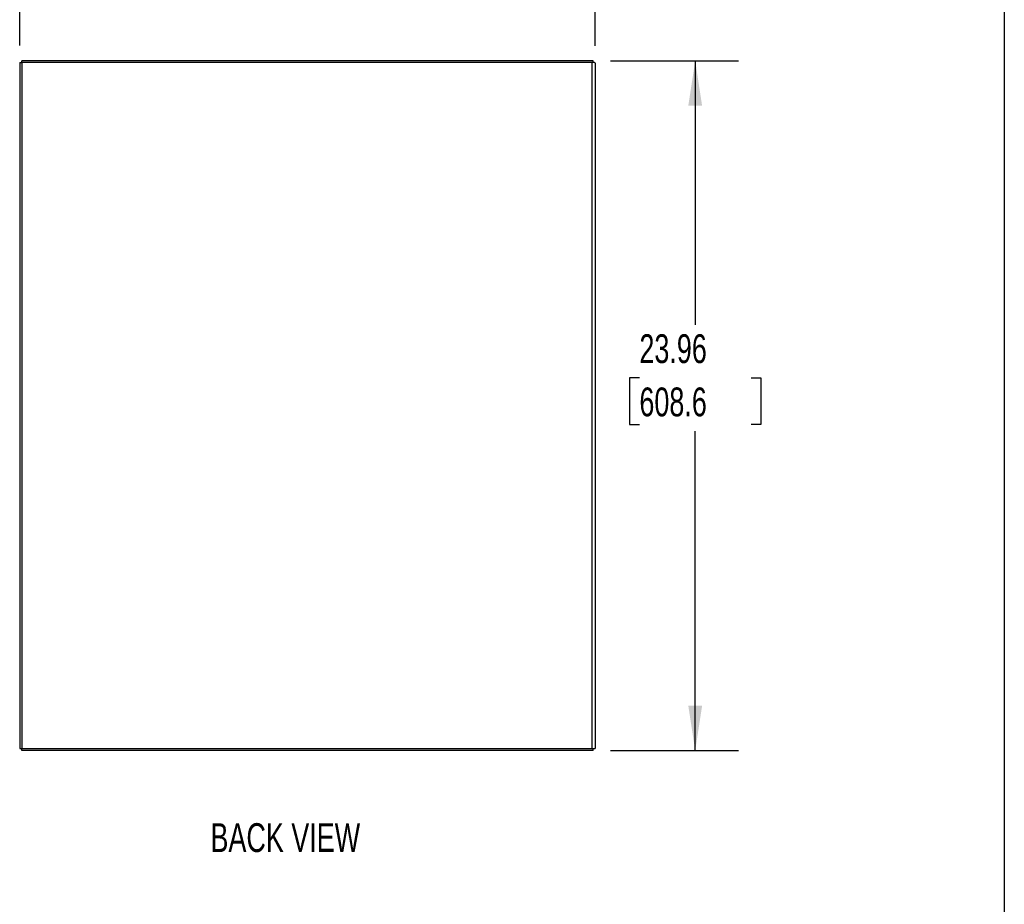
# Model space of a CAD drawing. Header units: inches. Extents: x 0.2 to 10.8, y 0.2 to 8.2.
# Tile 99 of 103: x 7.9 to 10.8, y 3.1 to 5.7. Entities that reach past the tile are written whole.
import ezdxf

# ---------------------------------------------------------------- set-up
doc = ezdxf.new("R2010")
doc.units = ezdxf.units.IN
doc.header["$MEASUREMENT"] = 0
doc.layers.add('DIMENSIONS', color=140, linetype='Continuous')
doc.layers.add('TEXT', color=140, linetype='Continuous')
doc.styles.add('SLDTEXTSTYLE0', font='TXT', dxfattribs={"width": 0.7})
doc.dimstyles.new('SLDDIMSTYLE0', dxfattribs={"dimtxt": 0.084961, "dimasz": 0.13, "dimexe": 0, "dimexo": 0.0625, "dimgap": 0.02124, "dimtad": 0, "dimtih": 1, "dimtoh": 1, "dimlfac": 12, "dimrnd": 1e-09, "dimzin": 12, "dimdsep": 46, "dimtxsty": 'SLDTEXTSTYLE0', "dimsah": 1, "dimcen": 0.09, "dimadec": 0, "dimazin": 3, "dimtfac": 1, "dimtofl": 0, "dimtmove": 0, "dimatfit": 3, "dimfxl": 0, "dimfrac": 2, "dimtolj": 1, "dimtzin": 12, "dimarcsym": 0})
doc.dimstyles.new('SLDDIMSTYLE2', dxfattribs={"dimtxt": 0.084961, "dimasz": 0.13, "dimexe": 0, "dimexo": 0.0625, "dimgap": 0.02124, "dimtad": 0, "dimtih": 1, "dimtoh": 1, "dimlfac": 12, "dimrnd": 1e-09, "dimzin": 4, "dimdsep": 46, "dimtxsty": 'SLDTEXTSTYLE0', "dimsah": 1, "dimcen": 0.09, "dimadec": 0, "dimazin": 1, "dimtfac": 1, "dimtofl": 0, "dimtmove": 0, "dimatfit": 3, "dimfxl": 0, "dimfrac": 2, "dimtolj": 1, "dimtzin": 12, "dimarcsym": 0})

# ---------------------------------------------------------------- blocks, each defined once
blk = doc.blocks.new('_D_20')
at = {"layer": 'DIMENSIONS'}
for p, q in [((7.8987, 5.6155), (7.8987, 6.0079)), ((9.5654, 5.6141), (9.5654, 6.0079)), ((7.8987, 5.8829), (8.4608, 5.8829)), ((8.576, 5.8829), (8.5474, 5.8829)), ((8.5474, 5.8829), (8.5474, 5.7478)), ((8.8991, 5.8829), (8.9276, 5.8829)), ((8.9276, 5.8829), (8.9276, 5.7478)), ((9.5654, 5.8829), (9.0142, 5.8829)), ((8.5474, 5.7478), (8.576, 5.7478)), ((8.9276, 5.7478), (8.8991, 5.7478))]:
    blk.add_line(p, q, dxfattribs=at)
for points in [[(7.8987, 5.8829), (8.0287, 5.8629), (8.0287, 5.9029)], [(9.5654, 5.8829), (9.4354, 5.9029), (9.4354, 5.8629)]]:
    blk.add_solid(points, dxfattribs=at)
at = {"layer": 'DIMENSIONS', "char_height": 0.08333, "attachment_point": 1, "style": 'SLDTEXTSTYLE0'}
for s, insert in [('20.00', (8.576, 6.0093)), ('508.0', (8.576, 5.8553))]:
    blk.add_mtext(s, dxfattribs=dict(at, insert=insert))
blk = doc.blocks.new('_D_21')
at = {"layer": 'DIMENSIONS'}
for p, q in [((9.6094, 5.571), (9.9799, 5.571)), ((9.8549, 5.571), (9.8549, 4.807)), ((9.6933, 4.653), (9.6648, 4.653)), ((9.6648, 4.653), (9.6648, 4.5179)), ((10.0165, 4.653), (10.045, 4.653)), ((10.045, 4.653), (10.045, 4.5179)), ((9.6648, 4.5179), (9.6933, 4.5179)), ((10.045, 4.5179), (10.0165, 4.5179)), ((9.8549, 3.5743), (9.8549, 4.4989)), ((9.6094, 3.5743), (9.9799, 3.5743))]:
    blk.add_line(p, q, dxfattribs=at)
for points in [[(9.8549, 5.571), (9.8349, 5.441), (9.8749, 5.441)], [(9.8549, 3.5743), (9.8749, 3.7043), (9.8349, 3.7043)]]:
    blk.add_solid(points, dxfattribs=at)
at = {"layer": 'DIMENSIONS', "char_height": 0.08333, "attachment_point": 1, "style": 'SLDTEXTSTYLE0'}
for s, insert in [('23.96', (9.6933, 4.7794)), ('608.6', (9.6933, 4.6253))]:
    blk.add_mtext(s, dxfattribs=dict(at, insert=insert))

msp = doc.modelspace()

# ---------------------------------------------------------------- linework, layer by layer
at = {"color": 7, "linetype": 'Continuous', "lineweight": 25}
for p, q in [((7.8987465, 5.5655408), (7.9047465, 5.5655408)), ((7.8987465, 5.5655408), (7.8987465, 3.5803448)), ((7.9047465, 5.5664941), (7.9047465, 5.5709786)), ((9.5594132, 5.5709786), (7.9047465, 5.5709786)), ((7.9047465, 5.5664941), (7.9047465, 3.5803448)), ((7.9047465, 5.5664941), (9.5564132, 5.5664941)), ((9.5564132, 5.5664941), (9.5564132, 5.5659108)), ((9.5564132, 3.5803448), (9.5564132, 5.5659108)), ((9.5594132, 5.5657774), (9.5594132, 5.5709786)), ((9.5654132, 5.5641419), (9.5654132, 3.5803448)), ((7.8987465, 3.5803448), (7.9047465, 3.5803448)), ((7.9047465, 3.5743448), (7.9047465, 3.5803448)), ((7.9047465, 3.5803448), (9.5564132, 3.5803448)), ((9.5594132, 3.5743448), (7.9047465, 3.5743448)), ((9.5564132, 3.5803448), (9.5654132, 3.5803448)), ((9.5594132, 3.5743448), (9.5594132, 3.5803448))]:
    msp.add_line(p, q, dxfattribs=at)
for points in [[(9.5637322, 5.5655408), (9.5629032, 5.5656024), (9.5617949, 5.5656641), (9.559261, 5.5657874), (9.5578377, 5.5658491), (9.5564132, 5.5659108)], [(9.5654132, 5.5641419), (9.5654132, 5.564375), (9.5652674, 5.5646082), (9.5646979, 5.5650745), (9.5642744, 5.5653076), (9.5637322, 5.5655408)]]:
    msp.add_open_spline(points, degree=3, knots=[0, 0, 0, 0, 0.5, 0.5, 1, 1, 1, 1], dxfattribs=at)
at = {"layer": 'TEXT'}
msp.add_line((10.75, 8.25), (10.75, 0.25), dxfattribs=at)

# ---------------------------------------------------------------- texts
at = {"layer": 'TEXT', "insert": (8.6679395, 3.3642956), "char_height": 0.08333333, "attachment_point": 2, "style": 'SLDTEXTSTYLE0'}
msp.add_mtext('BACK VIEW', dxfattribs=at)

# ---------------------------------------------------------------- dimensions: what is measured, and where the dimension line sits
at = {"layer": 'DIMENSIONS'}
dim = msp.add_linear_dim(base=(9.5654132, 5.8828762), p1=(7.8987465, 5.5655408), p2=(9.5654132, 5.5641419), dimstyle='SLDDIMSTYLE2', dxfattribs=at)
dim.commit()
dim.dimension.update_dxf_attribs({"geometry": '_D_20', "text_midpoint": (8.737525, 5.8828762), "dimtype": 160})
dim = msp.add_linear_dim(base=(9.8548824, 3.5743448), p1=(9.5594132, 5.5709786), p2=(9.5594132, 3.5743448), angle=90, dimstyle='SLDDIMSTYLE0', dxfattribs=at)
dim.commit()
dim.dimension.update_dxf_attribs({"geometry": '_D_21', "text_midpoint": (9.8548824, 4.6529506), "dimtype": 160})

doc.saveas('drawing.dxf')
